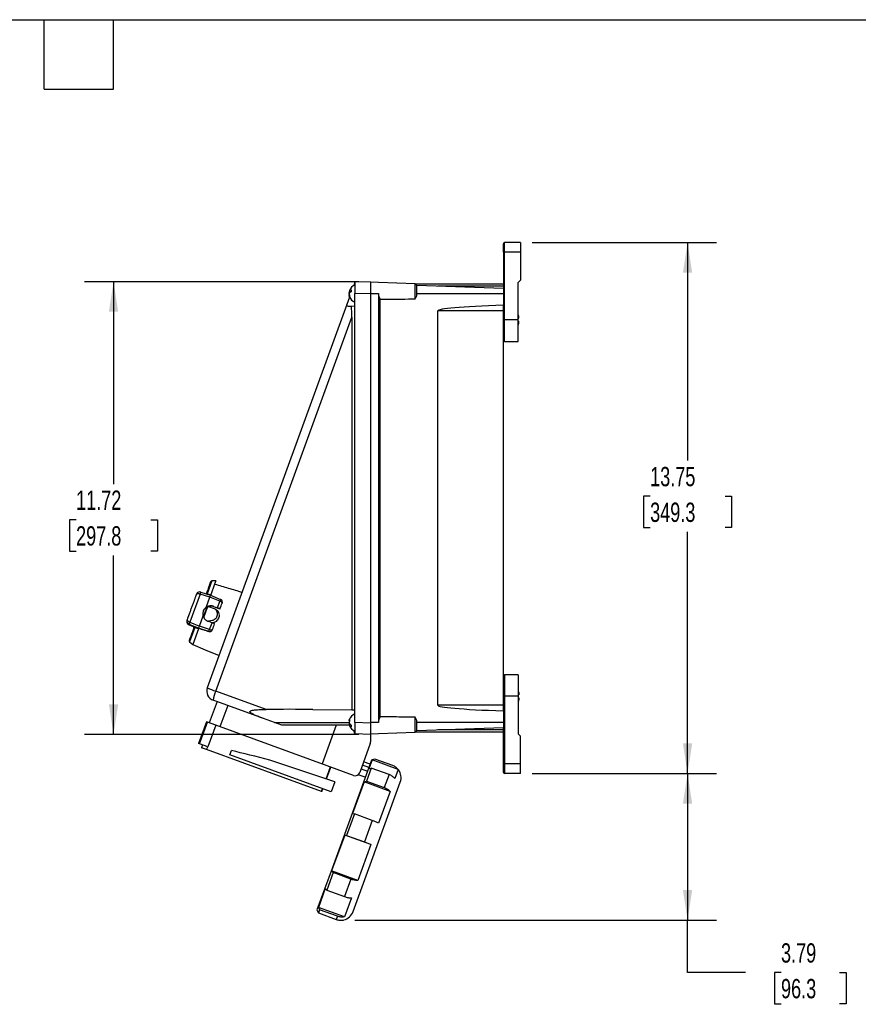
# Model space of a CAD drawing. Header units: inches. Extents: x 1.5 to 64.5, y 1.5 to 49.5.
# Tile 16 of 19: x 31.5 to 53.2, y 24 to 49.5. Entities that reach past the tile are written whole.
import ezdxf

# ---------------------------------------------------------------- set-up
doc = ezdxf.new("R2010")
doc.units = ezdxf.units.IN
doc.header["$LTSCALE"] = 6
doc.header["$MEASUREMENT"] = 0
doc.layers.add('DIMENSIONS', color=140, linetype='Continuous', lineweight=25)
doc.layers.add('TEXT', color=140, linetype='Continuous', lineweight=25)
doc.styles.add('SLDTEXTSTYLE0', font='TXT', dxfattribs={"width": 0.7})
doc.dimstyles.new('SLDDIMSTYLE0', dxfattribs={"dimtxt": 0.509766, "dimasz": 0.78, "dimexe": 0, "dimexo": 0.0625, "dimgap": 0.127441, "dimtad": 0, "dimtih": 1, "dimtoh": 1, "dimrnd": 1e-09, "dimzin": 12, "dimdsep": 46, "dimtxsty": 'SLDTEXTSTYLE0', "dimsah": 1, "dimcen": 0.09, "dimadec": 0, "dimazin": 3, "dimtfac": 1, "dimtofl": 0, "dimtmove": 0, "dimatfit": 3, "dimfxl": 0, "dimfrac": 2, "dimtolj": 1, "dimtzin": 12, "dimarcsym": 0})

# ---------------------------------------------------------------- blocks, each defined once
blk = doc.blocks.new('_D_9')
at = {"layer": 'DIMENSIONS'}
for p, q in [((44.73, 43.729), (49.506, 43.729)), ((48.756, 43.729), (48.756, 38.085)), ((47.787, 37.16), (47.616, 37.16)), ((47.616, 37.16), (47.616, 36.35)), ((49.726, 37.16), (49.897, 37.16)), ((49.897, 37.16), (49.897, 36.35)), ((47.616, 36.35), (47.787, 36.35)), ((48.756, 29.979), (48.756, 36.236)), ((49.897, 36.35), (49.726, 36.35)), ((44.73, 29.979), (49.506, 29.979))]:
    blk.add_line(p, q, dxfattribs=at)
for points in [[(48.756, 43.729), (48.636, 42.949), (48.876, 42.949)], [(48.756, 29.979), (48.876, 30.759), (48.636, 30.759)]]:
    blk.add_solid(points, dxfattribs=at)
at = {"layer": 'DIMENSIONS', "char_height": 0.5, "attachment_point": 1, "style": 'SLDTEXTSTYLE0'}
for s, insert in [('13.75', (47.787, 37.919)), ('349.3', (47.787, 36.995))]:
    blk.add_mtext(s, dxfattribs=dict(at, insert=insert))
blk = doc.blocks.new('_D_10')
at = {"layer": 'DIMENSIONS'}
for p, q in [((44.73, 29.979), (49.506, 29.979)), ((48.756, 29.979), (48.756, 26.187)), ((40.147, 26.187), (49.506, 26.187)), ((48.756, 24.826), (48.756, 26.187)), ((50.256, 24.826), (48.756, 24.826)), ((51.175, 24.826), (51.004, 24.826)), ((51.004, 24.826), (51.004, 24.016)), ((52.69, 24.826), (52.861, 24.826)), ((52.861, 24.826), (52.861, 24.016)), ((51.004, 24.016), (51.175, 24.016)), ((52.861, 24.016), (52.69, 24.016))]:
    blk.add_line(p, q, dxfattribs=at)
for points in [[(48.756, 29.979), (48.636, 29.199), (48.876, 29.199)], [(48.756, 26.187), (48.876, 26.967), (48.636, 26.967)]]:
    blk.add_solid(points, dxfattribs=at)
at = {"layer": 'DIMENSIONS', "char_height": 0.5, "attachment_point": 1, "style": 'SLDTEXTSTYLE0'}
for s, insert in [('3.79', (51.175, 25.584)), ('96.3', (51.175, 24.66))]:
    blk.add_mtext(s, dxfattribs=dict(at, insert=insert))
blk = doc.blocks.new('_D_11')
at = {"layer": 'DIMENSIONS'}
for p, q in [((40.25, 42.716), (33.149, 42.716)), ((33.899, 42.716), (33.899, 37.473)), ((32.929, 36.549), (32.758, 36.549)), ((32.758, 36.549), (32.758, 35.739)), ((34.868, 36.549), (35.039, 36.549)), ((35.039, 36.549), (35.039, 35.739)), ((32.758, 35.739), (32.929, 35.739)), ((35.039, 35.739), (34.868, 35.739)), ((33.899, 30.993), (33.899, 35.625)), ((40.25, 30.993), (33.149, 30.993))]:
    blk.add_line(p, q, dxfattribs=at)
for points in [[(33.899, 42.716), (33.779, 41.936), (34.019, 41.936)], [(33.899, 30.993), (34.019, 31.773), (33.779, 31.773)]]:
    blk.add_solid(points, dxfattribs=at)
at = {"layer": 'DIMENSIONS', "char_height": 0.5, "attachment_point": 1, "style": 'SLDTEXTSTYLE0'}
for s, insert in [('11.72', (32.929, 37.308)), ('297.8', (32.929, 36.383))]:
    blk.add_mtext(s, dxfattribs=dict(at, insert=insert))

msp = doc.modelspace()

# ---------------------------------------------------------------- linework, layer by layer
for p, q in [((44.02, 43.479), (44.02, 43.729)), ((44.43, 43.729), (44.02, 43.729)), ((44.43, 43.729), (44.43, 43.479)), ((44.02, 43.479), (43.99, 43.479)), ((43.99, 43.479), (43.99, 42.54)), ((44.02, 41.729), (44.02, 43.479)), ((44.43, 43.479), (44.02, 43.479)), ((44.43, 43.479), (44.43, 42.759)), ((40.148, 42.702), (40.117, 42.616)), ((40.55, 42.716), (40.148, 42.702)), ((40.148, 42.702), (40.148, 42.407)), ((40.55, 42.716), (40.55, 42.421)), ((40.758, 42.693), (40.55, 42.701)), ((41.71, 42.66), (40.758, 42.693)), ((41.753, 42.618), (41.71, 42.66)), ((41.71, 42.269), (41.71, 42.66)), ((43.99, 42.651), (41.72, 42.651)), ((41.753, 42.407), (41.753, 42.618)), ((43.99, 42.54), (41.753, 42.618)), ((43.99, 42.599), (42.292, 42.599)), ((44.37, 42.699), (44.43, 42.759)), ((44.37, 41.729), (44.37, 42.699)), ((40.006, 42.487), (39.997, 42.454)), ((40.037, 42.449), (39.997, 42.454)), ((40.004, 42.449), (39.997, 42.421)), ((40.002, 42.413), (39.997, 42.413)), ((40.004, 42.365), (39.997, 42.394)), ((39.997, 42.36), (40.008, 42.362)), ((40.148, 42.407), (40.55, 42.421)), ((40.148, 42.078), (40.148, 42.407)), ((40.55, 42.421), (40.55, 31.287)), ((40.55, 42.407), (40.758, 42.407)), ((40.758, 42.407), (40.758, 31.301)), ((41.753, 42.407), (43.99, 42.407)), ((43.99, 42.54), (43.99, 42.407)), ((43.99, 42.407), (43.99, 42.108)), ((39.939, 42.125), (36.326, 32.2)), ((40.009, 42.317), (39.939, 42.125)), ((40.058, 42.077), (39.995, 42.077)), ((40.148, 42.078), (40.058, 42.077)), ((40.148, 31.63), (40.148, 42.078)), ((40.8, 31.448), (40.8, 42.26)), ((43.99, 41.96), (43.99, 42.108)), ((42.292, 31.749), (42.292, 41.96)), ((43.99, 41.96), (42.292, 41.96)), ((43.99, 31.749), (43.99, 41.96)), ((36.543, 32.114), (40.067, 41.795)), ((40.067, 41.795), (40.067, 31.631)), ((44.02, 41.729), (43.99, 41.729)), ((44.37, 41.729), (44.02, 41.729)), ((44.02, 41.169), (44.02, 41.729)), ((44.37, 41.169), (44.37, 41.729)), ((44.39, 41.769), (44.39, 41.788)), ((44.39, 41.67), (44.39, 41.69)), ((44.02, 41.169), (44.37, 41.169)), ((36.439, 34.967), (36.318, 34.635)), ((36.546, 34.967), (36.439, 34.967)), ((36.546, 34.967), (36.516, 34.886)), ((36.162, 34.679), (36.411, 34.596)), ((36.516, 34.886), (36.414, 34.605)), ((36.143, 34.628), (35.877, 33.896)), ((36.392, 34.545), (36.143, 34.628)), ((36.297, 34.283), (36.392, 34.545)), ((36.304, 34.654), (36.306, 34.647)), ((36.652, 34.445), (36.392, 34.545)), ((36.411, 34.596), (36.668, 34.489)), ((36.588, 34.271), (36.652, 34.445)), ((36.312, 34.281), (36.229, 34.053)), ((36.295, 34.279), (36.295, 34.278)), ((36.356, 34.307), (36.506, 34.253)), ((36.486, 34.308), (36.484, 34.304)), ((36.484, 34.304), (36.628, 34.252)), ((36.486, 34.308), (36.57, 34.277)), ((36.57, 34.277), (36.588, 34.271)), ((36.655, 34.244), (36.655, 34.244)), ((36.714, 34.42), (36.71, 34.394)), ((35.805, 33.955), (35.801, 33.945)), ((36.121, 33.799), (36.218, 34.065)), ((36.43, 33.892), (36.346, 33.923)), ((35.856, 33.84), (35.853, 33.83)), ((35.853, 33.83), (35.958, 33.789)), ((35.853, 33.83), (35.958, 33.789)), ((36.101, 33.744), (35.856, 33.84)), ((36, 33.762), (35.866, 33.391)), ((35.877, 33.896), (36.121, 33.799)), ((36.094, 33.725), (35.948, 33.324)), ((35.958, 33.789), (35.959, 33.792)), ((35.975, 33.75), (35.977, 33.762)), ((36.1, 33.742), (36.099, 33.74)), ((36.101, 33.744), (36.1, 33.742)), ((36.366, 33.66), (36.101, 33.744)), ((36.384, 33.708), (36.121, 33.799)), ((36.366, 33.66), (36.384, 33.708)), ((36.366, 33.66), (36.366, 33.659)), ((36.384, 33.708), (36.448, 33.886)), ((36.448, 33.886), (36.43, 33.892)), ((35.866, 33.391), (35.947, 33.323)), ((35.948, 33.324), (35.947, 33.323)), ((35.948, 33.324), (36.27, 33.187)), ((36.27, 33.187), (36.269, 33.185)), ((36.269, 33.185), (36.629, 33.032)), ((44.37, 32.539), (44.02, 32.539)), ((44.02, 32.539), (44.02, 31.979)), ((44.37, 32.539), (44.37, 31.979)), ((37.78, 31.404), (36.475, 31.879)), ((37.847, 31.64), (36.543, 32.114)), ((44.02, 31.979), (43.99, 31.979)), ((44.02, 31.979), (44.02, 30.229)), ((44.37, 31.979), (44.02, 31.979)), ((44.37, 31.979), (44.37, 31.009)), ((44.39, 32.038), (44.39, 32.019)), ((44.39, 31.94), (44.39, 31.92)), ((36.579, 31.842), (36.378, 31.29)), ((36.854, 31.742), (36.653, 31.19)), ((39.06, 31.64), (40.067, 31.631)), ((40.067, 31.631), (40.148, 31.63)), ((40.148, 31.301), (40.148, 31.63)), ((43.99, 31.749), (42.292, 31.749)), ((43.99, 31.601), (43.99, 31.749)), ((38.064, 31.301), (37.78, 31.404)), ((41.71, 31.048), (41.71, 31.439)), ((43.99, 31.601), (43.99, 31.301)), ((36.301, 31.318), (36.097, 30.76)), ((36.128, 30.749), (36.331, 31.307)), ((36.331, 31.307), (36.301, 31.318)), ((36.545, 31.229), (36.331, 31.307)), ((36.545, 31.229), (36.341, 30.671)), ((39.425, 30.181), (36.545, 31.229)), ((38.252, 31.233), (38.064, 31.301)), ((38.064, 31.301), (39.997, 31.301)), ((40.003, 31.233), (38.252, 31.233)), ((39.664, 31.233), (39.298, 30.227)), ((40.008, 31.348), (39.997, 31.35)), ((40.024, 31.256), (39.997, 31.252)), ((39.997, 31.252), (40.003, 31.232)), ((40.022, 31.256), (40.009, 31.259)), ((40.148, 31.301), (40.148, 31.007)), ((40.55, 31.287), (40.148, 31.301)), ((40.758, 31.301), (40.55, 31.301)), ((40.55, 31.287), (40.55, 30.993)), ((41.753, 31.09), (41.753, 31.301)), ((43.99, 31.301), (41.753, 31.301)), ((41.753, 31.09), (43.99, 31.169)), ((43.99, 31.109), (42.292, 31.109)), ((43.99, 31.301), (43.99, 31.169)), ((43.99, 30.229), (43.99, 31.162)), ((40.148, 31.007), (40.117, 31.092)), ((40.55, 30.993), (40.148, 31.007)), ((40.55, 31.008), (40.758, 31.015)), ((40.55, 30.993), (40.55, 30.797)), ((40.758, 31.015), (41.71, 31.048)), ((41.71, 31.048), (41.753, 31.09)), ((41.72, 31.057), (43.99, 31.057)), ((44.37, 31.009), (44.43, 30.949)), ((44.43, 30.229), (44.43, 30.949)), ((36.128, 30.749), (36.097, 30.76)), ((36.341, 30.671), (36.128, 30.749)), ((36.2, 30.723), (36.172, 30.647)), ((36.308, 30.598), (36.172, 30.647)), ((36.308, 30.598), (36.336, 30.673)), ((39.281, 29.516), (36.308, 30.598)), ((40.543, 30.754), (40.271, 30.006)), ((36.909, 30.464), (36.949, 30.574)), ((39.533, 29.509), (36.909, 30.464)), ((40.591, 30.333), (40.655, 30.363)), ((40.655, 30.363), (41.117, 30.194)), ((39.626, 29.767), (37.945, 30.328)), ((39.4, 29.843), (39.512, 30.15)), ((39.412, 29.839), (39.523, 30.145)), ((40.11, 29.932), (39.425, 30.181)), ((40.578, 30.327), (39.556, 27.52)), ((40.304, 30.099), (40.473, 30.037)), ((40.509, 30.137), (40.34, 30.198)), ((40.54, 30.223), (40.372, 30.285)), ((40.567, 30.121), (40.444, 29.784)), ((40.591, 30.333), (40.506, 30.1)), ((40.506, 30.1), (40.567, 30.121)), ((41.029, 29.952), (40.567, 30.121)), ((40.591, 30.333), (40.578, 30.327)), ((41.267, 30.087), (40.591, 30.333)), ((41.267, 30.087), (41.182, 29.854)), ((44.02, 30.229), (43.99, 30.229)), ((44.02, 30.229), (44.02, 29.979)), ((44.43, 30.229), (44.02, 30.229)), ((44.43, 29.979), (44.43, 30.229)), ((40.416, 29.882), (40.229, 29.95)), ((41.029, 29.952), (40.907, 29.616)), ((44.43, 29.979), (44.02, 29.979)), ((39.281, 29.516), (39.308, 29.591)), ((39.293, 29.512), (39.32, 29.587)), ((39.626, 29.767), (39.533, 29.509)), ((40.383, 29.763), (40.085, 28.943)), ((40.383, 29.763), (40.444, 29.784)), ((41.06, 29.517), (40.383, 29.763)), ((40.437, 27.332), (41.32, 29.759)), ((40.444, 29.784), (40.907, 29.616)), ((39.293, 29.512), (39.281, 29.516)), ((41.06, 29.517), (40.761, 28.697)), ((40.134, 28.933), (39.931, 28.375)), ((40.085, 28.943), (40.134, 28.933)), ((40.597, 28.765), (40.134, 28.933)), ((40.597, 28.765), (40.394, 28.207)), ((39.882, 28.385), (39.544, 27.458)), ((40.558, 28.139), (39.882, 28.385)), ((39.882, 28.385), (39.931, 28.375)), ((39.931, 28.375), (40.394, 28.207)), ((40.558, 28.139), (40.221, 27.212)), ((39.556, 27.52), (39.165, 26.446)), ((39.581, 27.413), (39.416, 26.96)), ((39.544, 27.458), (39.581, 27.413)), ((40.221, 27.212), (39.544, 27.458)), ((40.043, 27.245), (39.581, 27.413)), ((40.099, 26.404), (40.437, 27.332)), ((40.043, 27.245), (39.879, 26.792)), ((39.38, 27.006), (39.201, 26.515)), ((39.38, 27.006), (39.416, 26.96)), ((39.416, 26.96), (39.879, 26.792)), ((40.056, 26.76), (39.877, 26.269)), ((39.165, 26.446), (39.171, 26.433)), ((39.171, 26.433), (39.201, 26.369)), ((39.201, 26.515), (39.231, 26.451)), ((39.877, 26.269), (39.201, 26.515)), ((39.231, 26.451), (39.201, 26.369)), ((39.201, 26.369), (39.663, 26.201)), ((39.693, 26.283), (39.231, 26.451)), ((39.693, 26.283), (39.663, 26.201))]:
    msp.add_line(p, q)
at = {"flags": 128}
msp.add_lwpolyline([(36.384, 33.708), (36.397, 33.704), (36.41, 33.701), (36.423, 33.699), (36.434, 33.698), (36.444, 33.699), (36.452, 33.701), (36.457, 33.704), (36.46, 33.708)], dxfattribs=at)
for centre, radius, start, end in [((44.02, 43.699), 0.03, 90, 180), ((40.227, 42.407), 0.236, 109.5571, 160.2973), ((40.1, 42.408), 0.113, 116.7366, 155.6407), ((40.1, 42.355), 0.113, 116.7366, 155.6407), ((40.227, 42.407), 0.236, 199.9346, 250.4429), ((44.02, 41.199), 0.03, 180, 270), ((36.439, 34.937), 0.03, 90, 160), ((36.133, 34.594), 0.09, 71.4904, 160), ((35.886, 33.914), 0.09, 160.0119, 248.5127), ((35.886, 33.914), 0.09, 160.2839, 180), ((35.886, 33.914), 0.09, 180, 248.4603), ((35.889, 33.924), 0.09, 160.0119, 248.5127), ((36.389, 33.732), 0.075, 252.487, 339.9884), ((35.885, 33.414), 0.03, 160, 230), ((44.02, 32.509), 0.03, 90, 180), ((36.561, 32.114), 0.25, 160, 250), ((37.308, 34.379), 2.39, 245.7356, 251.3393), ((37.402, 31.738), 0.937, 156.3428, 171.3407), ((40.227, 31.301), 0.236, 109.5571, 162.982), ((40.118, 31.344), 0.129, 199.7756, 237.6483), ((40.118, 31.295), 0.129, 199.7756, 237.6483), ((40.227, 31.301), 0.236, 197.0149, 250.4429), ((40.425, 30.797), 0.125, 340, 360), ((40.153, 30.049), 0.125, 250, 340), ((41.001, 29.875), 0.34, 340, 36.0775), ((44.02, 30.009), 0.03, 180, 270), ((39.78, 26.52), 0.34, 283.9652, 340)]:
    msp.add_arc(centre, radius, start, end)
for centre, major_axis, ratio, start_param, end_param in [((41.034, 42.407), (0.276, 0), 0.99939, 3.141593, 3.702688), ((39.973, 41.49), (0.037, 0.791), 0.108987, 5.113574, 5.55574), ((48.428, 41.96), (6.137, 0), 0.034921, 2.379163, 3.141593), ((38.446, 31.301), (4.919, 0), 0.06938, 1.44567, 1.692918), ((48.428, 31.749), (6.137, 0), 0.034921, 3.141593, 3.904022), ((41.034, 31.301), (0.276, 0), 0.99939, 2.580498, 3.141593), ((37.926, 30.277), (1.834, -0.47), 0.028718, 1.567963, 2.140114)]:
    msp.add_ellipse(centre, major_axis=major_axis, ratio=ratio, start_param=start_param, end_param=end_param)
for points, knots in [([(43.99, 43.479), (43.99, 43.537), (43.99, 43.593), (43.99, 43.676), (43.99, 43.699), (43.99, 43.699)], [0, 0, 0, 0, 0.5, 0.5, 1, 1, 1, 1]), ([(39.997, 42.413), (39.997, 42.414), (39.998, 42.418), (39.999, 42.424), (40, 42.43), (40.002, 42.437), (40.005, 42.447), (40.008, 42.455), (40.009, 42.459)], [0, 0, 0, 0, 0.121784, 0.250409, 0.371366, 0.500025, 0.73486, 1, 1, 1, 1]), ([(39.997, 42.402), (39.997, 42.4), (39.998, 42.396), (39.999, 42.391), (40, 42.385), (40.002, 42.377), (40.005, 42.368), (40.008, 42.36), (40.009, 42.356)], [0, 0, 0, 0, 0.121787, 0.250409, 0.371367, 0.500025, 0.734858, 1, 1, 1, 1]), ([(40.009, 42.318), (40.008, 42.32), (40.006, 42.325), (40.004, 42.332), (40.002, 42.338), (40, 42.344), (39.999, 42.349), (39.998, 42.355), (39.997, 42.359), (39.997, 42.36)], [0, 0, 0, 0, 0.180143, 0.346749, 0.499994, 0.62861, 0.7496, 0.8782, 1, 1, 1, 1]), ([(40.049, 42.509), (40.049, 42.507), (40.049, 42.503), (40.049, 42.497), (40.049, 42.491), (40.049, 42.482), (40.049, 42.471), (40.049, 42.461), (40.049, 42.457)], [0, 0, 0, 0, 0.125012, 0.250025, 0.37504, 0.50006, 0.750038, 1, 1, 1, 1]), ([(41.71, 42.269), (41.722, 42.291), (41.733, 42.313), (41.744, 42.347), (41.747, 42.359), (41.752, 42.383), (41.753, 42.395), (41.753, 42.407)], [0, 0, 0, 0, 0.5, 0.5, 0.75, 0.75, 1, 1, 1, 1]), ([(39.995, 42.077), (39.983, 42.077), (39.973, 42.077), (39.96, 42.08), (39.955, 42.081), (39.948, 42.083), (39.945, 42.085), (39.941, 42.089), (39.939, 42.091), (39.936, 42.096), (39.935, 42.099), (39.934, 42.109), (39.935, 42.117), (39.939, 42.125)], [0, 0, 0, 0, 0.25, 0.25, 0.375, 0.375, 0.5, 0.5, 0.625, 0.625, 0.75, 0.75, 1, 1, 1, 1]), ([(40.8, 42.26), (40.983, 42.262), (41.167, 42.264), (41.35, 42.266), (41.47, 42.267), (41.59, 42.268), (41.71, 42.269)], [0, 0, 0, 0, 0.01397108, 0.01397108, 0.01397108, 0.02313501, 0.02313501, 0.02313501, 0.02313501]), ([(44.39, 41.788), (44.389, 41.805), (44.388, 41.832), (44.375, 41.855), (44.37, 41.863)], [0, 0, 0, 0, 0.634748, 1, 1, 1, 1]), ([(44.37, 41.769), (44.371, 41.769), (44.382, 41.769), (44.388, 41.769), (44.39, 41.769), (44.39, 41.769)], [0, 0, 0, 0, 0.042706, 0.645871, 1, 1, 1, 1]), ([(44.37, 41.69), (44.371, 41.69), (44.382, 41.69), (44.388, 41.69), (44.39, 41.69), (44.39, 41.69)], [0, 0, 0, 0, 0.042706, 0.645871, 1, 1, 1, 1]), ([(44.37, 41.591), (44.371, 41.592), (44.38, 41.606), (44.388, 41.633), (44.39, 41.66), (44.39, 41.67)], [0, 0, 0, 0, 0.026587, 0.624627, 1, 1, 1, 1]), ([(36.411, 34.947), (36.411, 34.947), (36.411, 34.947), (36.409, 34.941), (36.405, 34.932), (36.401, 34.921), (36.396, 34.907), (36.391, 34.892), (36.388, 34.884), (36.387, 34.882), (36.387, 34.882), (36.387, 34.882), (36.387, 34.882), (36.387, 34.881), (36.387, 34.881), (36.387, 34.881), (36.387, 34.881), (36.387, 34.881), (36.387, 34.881), (36.386, 34.878), (36.381, 34.866), (36.372, 34.841), (36.356, 34.797), (36.334, 34.737), (36.315, 34.684), (36.304, 34.654)], [0, 0, 0, 0, 0.062914, 0.155233, 0.225557, 0.286404, 0.367973, 0.439336, 0.457179, 0.459409, 0.460524, 0.461082, 0.461361, 0.4615, 0.46157, 0.461579, 0.461583, 0.461585, 0.462355, 0.467427, 0.490767, 0.590203, 0.695577, 0.832185, 1, 1, 1, 1]), ([(36.143, 34.628), (36.144, 34.629), (36.145, 34.633), (36.147, 34.639), (36.149, 34.645), (36.152, 34.652), (36.154, 34.66), (36.156, 34.665), (36.158, 34.669), (36.159, 34.672), (36.16, 34.675), (36.161, 34.677), (36.162, 34.679), (36.162, 34.679), (36.162, 34.679)], [0, 0, 0, 0, 0.052146, 0.116773, 0.193878, 0.283457, 0.385504, 0.500013, 0.555562, 0.622229, 0.700009, 0.788901, 0.888899, 1, 1, 1, 1]), ([(36.516, 34.886), (36.633, 34.852), (36.87, 34.781), (37.107, 34.711), (37.227, 34.675)], [0, 0, 0, 0, 0.493204, 1, 1, 1, 1]), ([(35.805, 33.955), (35.807, 33.96), (35.811, 33.972), (35.818, 33.99), (35.824, 34.008), (35.831, 34.027), (35.838, 34.045), (35.844, 34.063), (35.851, 34.082), (35.858, 34.1), (35.873, 34.141), (35.896, 34.205), (35.927, 34.291), (35.959, 34.378), (35.984, 34.446), (36.002, 34.496), (36.014, 34.529), (36.026, 34.561), (36.037, 34.593), (36.045, 34.614), (36.049, 34.625)], [0, 0, 0, 0, 0.027586, 0.055132, 0.08265, 0.110151, 0.137648, 0.165153, 0.192676, 0.22023, 0.247827, 0.373887, 0.500005, 0.626065, 0.752182, 0.801805, 0.85133, 0.900825, 0.950358, 1, 1, 1, 1]), ([(36.049, 34.625), (36.049, 34.625), (36.049, 34.626), (36.05, 34.628), (36.051, 34.629), (36.053, 34.631), (36.056, 34.633), (36.061, 34.636), (36.069, 34.638), (36.082, 34.639), (36.096, 34.639), (36.109, 34.637), (36.119, 34.635), (36.127, 34.633), (36.135, 34.63), (36.141, 34.629), (36.143, 34.628)], [0, 0, 0, 0, 0.0392233, 0.0731508, 0.101779, 0.1251113, 0.1917333, 0.2501868, 0.387123, 0.500037, 0.6434826, 0.7595233, 0.8221406, 0.8797615, 0.9408535, 1, 1, 1, 1]), ([(36.304, 34.65), (36.303, 34.647), (36.301, 34.641), (36.299, 34.636), (36.3, 34.634), (36.3, 34.633)], [0, 0, 0, 0, 0.453032, 0.884233, 1, 1, 1, 1]), ([(36.306, 34.647), (36.306, 34.647), (36.306, 34.644), (36.31, 34.64), (36.316, 34.637), (36.318, 34.635)], [0, 0, 0, 0, 0.2309897, 0.6576144, 1, 1, 1, 1]), ([(36.318, 34.635), (36.334, 34.63), (36.366, 34.62), (36.398, 34.61), (36.414, 34.605)], [0, 0, 0, 0, 0.493765, 1, 1, 1, 1]), ([(36.392, 34.545), (36.396, 34.555), (36.399, 34.564), (36.405, 34.58), (36.407, 34.586), (36.409, 34.592), (36.41, 34.594), (36.411, 34.596), (36.411, 34.596), (36.411, 34.596)], [0, 0, 0, 0, 0.089292, 0.089292, 0.1785538, 0.1785538, 0.2256588, 0.2256588, 0.2727671, 0.2727671, 0.2727671, 0.2727671]), ([(36.668, 34.489), (36.668, 34.489), (36.668, 34.489), (36.667, 34.487), (36.667, 34.486), (36.665, 34.481), (36.663, 34.475), (36.658, 34.462), (36.655, 34.454), (36.652, 34.445)], [0, 0, 0, 0, 0.0471083, 0.0471083, 0.0942133, 0.0942133, 0.1834751, 0.1834751, 0.2727671, 0.2727671, 0.2727671, 0.2727671]), ([(36.709, 34.393), (36.711, 34.396), (36.71, 34.401), (36.706, 34.41), (36.702, 34.414), (36.691, 34.424), (36.685, 34.429), (36.669, 34.438), (36.661, 34.442), (36.652, 34.445)], [0, 0, 0, 0, 0.25, 0.25, 0.5, 0.5, 0.75, 0.75, 1, 1, 1, 1]), ([(36.714, 34.419), (36.714, 34.426), (36.713, 34.441), (36.702, 34.461), (36.687, 34.478), (36.674, 34.485), (36.668, 34.489)], [0, 0, 0, 0, 0.260126, 0.512921, 0.757626, 1, 1, 1, 1]), ([(36.668, 34.489), (36.677, 34.485), (36.689, 34.479), (36.696, 34.468), (36.697, 34.466)], [0, 0, 0, 0, 0.742271, 1, 1, 1, 1]), ([(36.297, 34.283), (36.294, 34.281), (36.29, 34.278), (36.283, 34.272), (36.276, 34.266), (36.27, 34.26), (36.264, 34.254), (36.258, 34.247), (36.248, 34.234), (36.235, 34.215), (36.223, 34.187), (36.214, 34.157), (36.211, 34.132), (36.211, 34.113), (36.212, 34.097), (36.214, 34.082), (36.216, 34.071), (36.218, 34.065)], [0, 0, 0, 0, 0.0363006, 0.0724232, 0.1084351, 0.1444041, 0.1803986, 0.2164865, 0.2527355, 0.3764194, 0.5000251, 0.6236242, 0.7473148, 0.8056697, 0.8640497, 0.9320042, 1, 1, 1, 1]), ([(36.223, 34.181), (36.227, 34.192), (36.236, 34.217), (36.261, 34.25), (36.284, 34.269), (36.295, 34.278)], [0, 0, 0, 0, 0.273338, 0.637193, 1, 1, 1, 1]), ([(36.234, 34.023), (36.236, 34.029), (36.242, 34.045), (36.254, 34.078), (36.267, 34.114), (36.277, 34.14), (36.286, 34.167), (36.3, 34.204), (36.316, 34.247), (36.328, 34.282), (36.333, 34.296), (36.335, 34.3)], [0, 0, 0, 0, 0.094389, 0.260306, 0.33106, 0.398752, 0.466348, 0.537198, 0.703116, 0.904458, 1, 1, 1, 1]), ([(36.237, 34.016), (36.239, 34.021), (36.243, 34.034), (36.252, 34.064), (36.264, 34.099), (36.275, 34.129), (36.283, 34.15), (36.291, 34.172), (36.296, 34.185), (36.298, 34.192)], [0, 0, 0, 0, 0.154031, 0.405233, 0.615099, 0.710292, 0.80355, 0.898869, 1, 1, 1, 1]), ([(36.484, 34.304), (36.482, 34.305), (36.476, 34.307), (36.468, 34.31), (36.46, 34.312), (36.451, 34.313), (36.442, 34.315), (36.433, 34.316), (36.424, 34.317), (36.415, 34.317), (36.405, 34.317), (36.396, 34.316), (36.382, 34.314), (36.363, 34.311), (36.342, 34.304), (36.323, 34.296), (36.309, 34.288), (36.3, 34.282), (36.295, 34.279)], [0, 0, 0, 0, 0.042785, 0.086097, 0.129942, 0.174322, 0.219242, 0.264705, 0.310716, 0.357277, 0.404393, 0.452066, 0.500301, 0.615732, 0.750437, 0.833613, 0.916801, 1, 1, 1, 1]), ([(36.486, 34.308), (36.483, 34.309), (36.478, 34.311), (36.471, 34.313), (36.463, 34.315), (36.456, 34.317), (36.448, 34.318), (36.434, 34.32), (36.414, 34.321), (36.39, 34.32), (36.37, 34.316), (36.354, 34.312), (36.339, 34.306), (36.325, 34.3), (36.31, 34.292), (36.301, 34.286), (36.297, 34.283)], [0, 0, 0, 0, 0.039356, 0.078631, 0.117886, 0.157179, 0.19657, 0.236119, 0.36944, 0.503284, 0.601842, 0.677893, 0.753974, 0.836089, 0.91793, 1, 1, 1, 1]), ([(36.298, 34.192), (36.302, 34.201), (36.31, 34.222), (36.32, 34.247), (36.33, 34.27), (36.339, 34.29), (36.343, 34.3), (36.345, 34.304)], [0, 0, 0, 0, 0.159837, 0.345194, 0.546941, 0.78105, 1, 1, 1, 1]), ([(36.525, 34.242), (36.543, 34.219), (36.574, 34.178), (36.587, 34.109), (36.579, 34.052), (36.553, 34.005), (36.51, 33.964), (36.449, 33.936), (36.392, 33.925), (36.36, 33.929), (36.353, 33.93)], [0, 0, 0, 0, 0.181807, 0.320037, 0.428939, 0.537979, 0.645709, 0.798512, 0.954044, 1, 1, 1, 1]), ([(36.506, 34.253), (36.525, 34.244), (36.563, 34.225), (36.605, 34.175), (36.63, 34.116), (36.633, 34.05), (36.614, 33.989), (36.577, 33.937), (36.525, 33.901), (36.48, 33.884), (36.454, 33.886), (36.449, 33.886)], [0, 0, 0, 0, 0.121669, 0.243245, 0.367023, 0.491189, 0.612016, 0.730134, 0.849516, 0.972498, 1, 1, 1, 1]), ([(36.588, 34.271), (36.59, 34.27), (36.594, 34.269), (36.599, 34.267), (36.604, 34.265), (36.609, 34.263), (36.614, 34.261), (36.619, 34.259), (36.624, 34.258), (36.628, 34.256), (36.632, 34.254), (36.638, 34.252), (36.645, 34.249), (36.65, 34.247), (36.653, 34.246), (36.655, 34.245), (36.655, 34.244), (36.655, 34.244)], [0, 0, 0, 0, 0.048207, 0.096782, 0.145736, 0.195078, 0.244819, 0.294968, 0.345533, 0.396524, 0.447947, 0.499809, 0.620599, 0.749656, 0.823841, 0.907294, 1, 1, 1, 1]), ([(36.655, 34.244), (36.655, 34.244), (36.655, 34.243), (36.654, 34.244), (36.654, 34.244), (36.653, 34.244), (36.652, 34.244), (36.65, 34.245), (36.647, 34.246), (36.643, 34.247), (36.638, 34.249), (36.633, 34.251), (36.629, 34.252), (36.628, 34.252)], [0, 0, 0, 0, 0.070137, 0.130226, 0.180267, 0.22026, 0.250207, 0.382529, 0.49998, 0.62752, 0.749524, 0.876547, 1, 1, 1, 1]), ([(36.71, 34.394), (36.71, 34.394), (36.71, 34.394), (36.71, 34.394), (36.71, 34.394), (36.71, 34.394), (36.71, 34.394), (36.709, 34.393), (36.709, 34.393), (36.709, 34.393)], [0, 0, 0, 0, 0.001517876, 0.001517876, 0.003025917, 0.003025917, 0.005855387, 0.005855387, 0.00870484, 0.00870484, 0.00870484, 0.00870484]), ([(35.877, 33.896), (35.875, 33.897), (35.872, 33.898), (35.867, 33.9), (35.861, 33.902), (35.854, 33.905), (35.847, 33.909), (35.841, 33.913), (35.832, 33.918), (35.822, 33.925), (35.813, 33.934), (35.808, 33.94), (35.805, 33.945), (35.804, 33.948), (35.804, 33.951), (35.804, 33.953), (35.805, 33.955)], [0, 0, 0, 0, 0.038375, 0.076894, 0.116862, 0.176545, 0.240476, 0.295367, 0.355955, 0.50005, 0.61294, 0.749876, 0.808312, 0.87494, 0.926881, 1, 1, 1, 1]), ([(36.218, 34.065), (36.218, 34.063), (36.22, 34.057), (36.222, 34.05), (36.225, 34.042), (36.228, 34.034), (36.231, 34.027), (36.238, 34.015), (36.248, 33.998), (36.264, 33.978), (36.282, 33.96), (36.301, 33.946), (36.317, 33.936), (36.331, 33.929), (36.341, 33.925), (36.346, 33.923)], [0, 0, 0, 0, 0.041103, 0.082087, 0.123015, 0.163951, 0.204955, 0.246092, 0.371531, 0.496724, 0.630568, 0.763911, 0.842835, 0.921372, 1, 1, 1, 1]), ([(35.856, 33.84), (35.856, 33.84), (35.856, 33.84), (35.857, 33.841), (35.857, 33.842), (35.857, 33.843), (35.858, 33.845), (35.858, 33.846), (35.859, 33.848), (35.859, 33.85), (35.86, 33.851), (35.861, 33.853), (35.861, 33.855), (35.863, 33.859), (35.865, 33.866), (35.87, 33.878), (35.873, 33.887), (35.876, 33.893), (35.877, 33.896)], [0, 0, 0, 0, 0.056972, 0.111166, 0.162581, 0.211218, 0.257076, 0.300154, 0.340454, 0.377975, 0.412716, 0.444678, 0.473861, 0.500264, 0.667204, 0.806166, 0.917108, 1, 1, 1, 1]), ([(35.976, 33.753), (35.975, 33.749), (35.972, 33.74), (35.967, 33.727), (35.962, 33.715), (35.958, 33.702), (35.953, 33.688), (35.944, 33.664), (35.932, 33.63), (35.917, 33.59), (35.899, 33.542), (35.886, 33.505), (35.876, 33.478), (35.871, 33.464), (35.867, 33.453), (35.864, 33.444), (35.861, 33.438), (35.86, 33.433), (35.858, 33.429), (35.857, 33.426), (35.857, 33.425), (35.857, 33.425)], [0, 0, 0, 0, 0.022552, 0.045103, 0.067654, 0.090205, 0.112756, 0.143269, 0.225363, 0.311868, 0.398611, 0.572448, 0.627114, 0.680895, 0.745317, 0.788748, 0.830998, 0.873249, 0.915499, 0.95775, 1, 1, 1, 1]), ([(35.958, 33.789), (35.961, 33.788), (35.966, 33.785), (35.972, 33.778), (35.976, 33.77), (35.977, 33.764), (35.977, 33.762)], [0, 0, 0, 0, 0.248562, 0.497967, 0.748039, 1, 1, 1, 1]), ([(35.977, 33.762), (35.977, 33.762), (35.978, 33.766), (35.975, 33.773), (35.968, 33.783), (35.962, 33.787), (35.958, 33.789)], [0, 0, 0, 0, 0.006352, 0.337568, 0.668784, 1, 1, 1, 1]), ([(35.959, 33.792), (35.959, 33.792), (35.959, 33.792), (35.96, 33.792), (35.96, 33.792), (35.962, 33.791), (35.964, 33.791), (35.968, 33.789), (35.974, 33.787), (35.98, 33.785), (35.985, 33.783), (35.991, 33.781), (35.995, 33.78), (35.997, 33.779)], [0, 0, 0, 0, 0.063241, 0.125841, 0.188011, 0.249965, 0.376197, 0.49964, 0.626047, 0.750405, 0.83595, 0.918724, 1, 1, 1, 1]), ([(35.976, 33.753), (35.979, 33.762), (35.978, 33.779), (35.965, 33.789), (35.959, 33.792)], [0, 0, 0, 0, 0.571429, 1, 1, 1, 1]), ([(36, 33.762), (36, 33.762), (35.998, 33.762), (35.996, 33.762), (35.993, 33.762), (35.991, 33.762), (35.989, 33.762), (35.986, 33.762), (35.984, 33.761), (35.981, 33.759), (35.978, 33.757), (35.977, 33.755), (35.976, 33.753)], [0, 0, 0, 0, 0.052483, 0.108032, 0.167005, 0.22969, 0.296321, 0.376131, 0.461299, 0.612453, 0.792045, 1, 1, 1, 1]), ([(35.997, 33.779), (36.013, 33.773), (36.048, 33.76), (36.082, 33.747), (36.099, 33.74)], [0, 0, 0, 0, 0.492592, 1, 1, 1, 1]), ([(36.094, 33.725), (36.078, 33.732), (36.047, 33.744), (36.016, 33.756), (36, 33.762)], [0, 0, 0, 0, 0.506235, 1, 1, 1, 1]), ([(36.094, 33.725), (36.095, 33.728), (36.096, 33.731), (36.097, 33.733), (36.097, 33.734)], [0, 0, 0, 0, 0.66964, 1, 1, 1, 1]), ([(36.1, 33.742), (36.144, 33.728), (36.233, 33.701), (36.321, 33.673), (36.366, 33.659)], [0, 0, 0, 0, 0.497167, 1, 1, 1, 1]), ([(36.101, 33.744), (36.101, 33.745), (36.103, 33.751), (36.11, 33.771), (36.115, 33.784), (36.121, 33.799)], [0, 0, 0, 0, 0.5, 0.5, 1, 1, 1, 1]), ([(36.366, 33.659), (36.367, 33.658), (36.37, 33.658), (36.375, 33.657), (36.38, 33.656), (36.385, 33.656), (36.39, 33.655), (36.398, 33.656), (36.409, 33.658), (36.422, 33.663), (36.435, 33.671), (36.444, 33.68), (36.451, 33.689), (36.456, 33.697), (36.458, 33.703), (36.459, 33.705)], [0, 0, 0, 0, 0.041535, 0.083534, 0.12601, 0.168977, 0.212446, 0.256431, 0.376379, 0.507373, 0.618714, 0.75404, 0.835953, 0.91794, 1, 1, 1, 1]), ([(36.515, 33.859), (36.515, 33.859), (36.515, 33.859), (36.514, 33.86), (36.514, 33.86), (36.513, 33.861), (36.512, 33.861), (36.509, 33.862), (36.505, 33.864), (36.497, 33.867), (36.49, 33.87), (36.482, 33.873), (36.474, 33.876), (36.466, 33.879), (36.457, 33.883), (36.451, 33.885), (36.448, 33.886)], [0, 0, 0, 0, 0.047489, 0.092684, 0.135583, 0.176185, 0.214488, 0.250492, 0.379399, 0.500364, 0.586483, 0.671411, 0.755185, 0.837845, 0.919434, 1, 1, 1, 1]), ([(36.46, 33.708), (36.46, 33.707), (36.46, 33.707), (36.459, 33.706), (36.459, 33.706), (36.459, 33.706)], [0, 0, 0, 0, 0.5, 0.5, 1, 1, 1, 1]), ([(44.37, 32.117), (44.371, 32.117), (44.38, 32.102), (44.388, 32.075), (44.39, 32.048), (44.39, 32.038)], [0, 0, 0, 0, 0.026587, 0.624627, 1, 1, 1, 1]), ([(44.37, 32.019), (44.371, 32.019), (44.382, 32.019), (44.388, 32.019), (44.39, 32.019), (44.39, 32.019)], [0, 0, 0, 0, 0.042706, 0.645871, 1, 1, 1, 1]), ([(44.37, 31.94), (44.371, 31.94), (44.382, 31.94), (44.388, 31.94), (44.39, 31.94), (44.39, 31.94)], [0, 0, 0, 0, 0.042706, 0.645871, 1, 1, 1, 1]), ([(44.39, 31.92), (44.389, 31.903), (44.388, 31.877), (44.375, 31.853), (44.37, 31.845)], [0, 0, 0, 0, 0.634748, 1, 1, 1, 1]), ([(37.78, 31.404), (37.746, 31.417), (37.711, 31.43), (37.643, 31.456), (37.609, 31.469), (37.559, 31.491), (37.543, 31.498), (37.511, 31.514), (37.495, 31.522), (37.473, 31.535), (37.466, 31.539), (37.453, 31.549), (37.446, 31.554), (37.439, 31.562), (37.436, 31.565), (37.433, 31.57), (37.431, 31.573), (37.43, 31.579), (37.43, 31.582), (37.431, 31.587), (37.432, 31.59), (37.438, 31.597), (37.444, 31.601), (37.458, 31.608), (37.465, 31.61), (37.489, 31.617), (37.505, 31.62), (37.54, 31.625), (37.557, 31.627), (37.593, 31.631), (37.611, 31.632), (37.665, 31.635), (37.701, 31.637), (37.774, 31.639), (37.81, 31.639), (37.847, 31.64)], [0, 0, 0, 0, 0.125, 0.125, 0.25, 0.25, 0.3125, 0.3125, 0.375, 0.375, 0.40625, 0.40625, 0.4375, 0.4375, 0.453125, 0.453125, 0.46875, 0.46875, 0.484375, 0.484375, 0.5, 0.5, 0.53125, 0.53125, 0.5625, 0.5625, 0.625, 0.625, 0.6875, 0.6875, 0.75, 0.75, 0.875, 0.875, 1, 1, 1, 1]), ([(39.997, 31.35), (39.997, 31.352), (39.998, 31.355), (39.999, 31.36), (40, 31.365), (40.002, 31.372), (40.005, 31.38), (40.008, 31.386), (40.009, 31.389)], [0, 0, 0, 0, 0.121787, 0.250409, 0.371367, 0.500025, 0.734858, 1, 1, 1, 1]), ([(41.71, 31.439), (41.548, 31.441), (41.385, 31.442), (41.222, 31.444), (41.082, 31.445), (40.941, 31.447), (40.8, 31.448)], [0, 0, 0, 0, 0.01241081, 0.01241081, 0.01241081, 0.02313501, 0.02313501, 0.02313501, 0.02313501]), ([(41.753, 31.301), (41.753, 31.313), (41.752, 31.325), (41.748, 31.349), (41.744, 31.361), (41.733, 31.396), (41.722, 31.418), (41.71, 31.439)], [0, 0, 0, 0, 0.25, 0.25, 0.5, 0.5, 1, 1, 1, 1]), ([(40.009, 31.343), (40.008, 31.341), (40.006, 31.336), (40.004, 31.328), (40.002, 31.322), (40, 31.316), (39.999, 31.311), (39.998, 31.305), (39.997, 31.302), (39.997, 31.3)], [0, 0, 0, 0, 0.180143, 0.346749, 0.499994, 0.62861, 0.7496, 0.8782, 1, 1, 1, 1]), ([(40.009, 31.259), (40.008, 31.261), (40.006, 31.266), (40.004, 31.273), (40.002, 31.28), (40, 31.286), (39.999, 31.291), (39.998, 31.296), (39.997, 31.3), (39.997, 31.302)], [0, 0, 0, 0, 0.180141, 0.346748, 0.499994, 0.62861, 0.7496, 0.878203, 1, 1, 1, 1]), ([(40.049, 31.235), (40.049, 31.233), (40.049, 31.228), (40.049, 31.222), (40.049, 31.215), (40.049, 31.207), (40.049, 31.197), (40.049, 31.19), (40.049, 31.187)], [0, 0, 0, 0, 0.12501, 0.250022, 0.375039, 0.50006, 0.750035, 1, 1, 1, 1]), ([(41.117, 30.194), (41.147, 30.184), (41.174, 30.169), (41.212, 30.142), (41.224, 30.132), (41.246, 30.11), (41.257, 30.099), (41.267, 30.087)], [0, 0, 0, 0, 0.5, 0.5, 0.75, 0.75, 1, 1, 1, 1]), ([(43.99, 30.009), (43.99, 30.009), (43.99, 30.009), (43.99, 30.01), (43.99, 30.01), (43.99, 30.011), (43.99, 30.013), (43.99, 30.017), (43.99, 30.024), (43.99, 30.033), (43.99, 30.049), (43.99, 30.072), (43.99, 30.102), (43.99, 30.128), (43.99, 30.148), (43.99, 30.168), (43.99, 30.186), (43.99, 30.202), (43.99, 30.216), (43.99, 30.225), (43.99, 30.229)], [0, 0, 0, 0, 0.023335, 0.046627, 0.069909, 0.093211, 0.116565, 0.178299, 0.240092, 0.3044, 0.368768, 0.500006, 0.631244, 0.695551, 0.759919, 0.821653, 0.883446, 0.922308, 0.961111, 1, 1, 1, 1]), ([(41.182, 29.854), (41.161, 29.875), (41.138, 29.894), (41.1, 29.919), (41.086, 29.927), (41.058, 29.941), (41.044, 29.947), (41.029, 29.952)], [0, 0, 0, 0, 0.5, 0.5, 0.75, 0.75, 1, 1, 1, 1]), ([(40.907, 29.616), (40.936, 29.605), (40.964, 29.592), (41.002, 29.567), (41.015, 29.558), (41.038, 29.538), (41.049, 29.528), (41.06, 29.517)], [0, 0, 0, 0, 0.5, 0.5, 0.75, 0.75, 1, 1, 1, 1]), ([(40.761, 28.697), (40.737, 28.708), (40.711, 28.72), (40.669, 28.737), (40.655, 28.743), (40.626, 28.754), (40.611, 28.759), (40.597, 28.765)], [0, 0, 0, 0, 0.5, 0.5, 0.75, 0.75, 1, 1, 1, 1]), ([(40.394, 28.207), (40.423, 28.196), (40.452, 28.185), (40.493, 28.168), (40.507, 28.162), (40.533, 28.151), (40.546, 28.145), (40.558, 28.139)], [0, 0, 0, 0, 0.5, 0.5, 0.75, 0.75, 1, 1, 1, 1]), ([(40.221, 27.212), (40.192, 27.212), (40.163, 27.215), (40.118, 27.223), (40.103, 27.227), (40.073, 27.235), (40.058, 27.239), (40.043, 27.245)], [0, 0, 0, 0, 0.5, 0.5, 0.75, 0.75, 1, 1, 1, 1]), ([(39.879, 26.792), (39.908, 26.781), (39.938, 26.773), (39.983, 26.765), (39.998, 26.763), (40.027, 26.76), (40.042, 26.76), (40.056, 26.76)], [0, 0, 0, 0, 0.5, 0.5, 0.75, 0.75, 1, 1, 1, 1]), ([(39.877, 26.269), (39.847, 26.263), (39.816, 26.261), (39.769, 26.264), (39.754, 26.267), (39.723, 26.273), (39.708, 26.278), (39.693, 26.283)], [0, 0, 0, 0, 0.5, 0.5, 0.75, 0.75, 1, 1, 1, 1]), ([(39.663, 26.201), (39.693, 26.19), (39.723, 26.183), (39.77, 26.18), (39.785, 26.18), (39.817, 26.182), (39.832, 26.184), (39.847, 26.187)], [0, 0, 0, 0, 0.5, 0.5, 0.75, 0.75, 1, 1, 1, 1])]:
    msp.add_open_spline(points, degree=3, knots=knots)
for points in [[(40.009, 42.356), (40.009, 42.345), (40.009, 42.336), (40.009, 42.329)], [(40.009, 42.329), (40.009, 42.323), (40.009, 42.319), (40.009, 42.318)], [(36.655, 34.244), (36.674, 34.295), (36.692, 34.345), (36.709, 34.393)], [(36, 33.762), (36.002, 33.771), (36, 33.777), (35.997, 33.779)], [(36.101, 33.744), (36.101, 33.744), (36.101, 33.744), (36.101, 33.744)], [(36.459, 33.706), (36.459, 33.706), (36.459, 33.706), (36.459, 33.706)], [(36.46, 33.708), (36.478, 33.757), (36.496, 33.808), (36.515, 33.859)], [(40.009, 31.389), (40.009, 31.387), (40.009, 31.381), (40.009, 31.373)], [(40.009, 31.373), (40.009, 31.365), (40.009, 31.355), (40.009, 31.343)], [(43.99, 31.169), (43.99, 31.169), (43.99, 31.169), (43.99, 31.169)]]:
    msp.add_open_spline(points, degree=3)
at = {"layer": 'TEXT'}
for p, q in [((1.5, 49.5), (64.5, 49.5)), ((32.1, 47.7), (32.1, 49.5)), ((33.9, 47.7), (33.9, 49.5)), ((32.1, 47.7), (33.9, 47.7))]:
    msp.add_line(p, q, dxfattribs=at)

# ---------------------------------------------------------------- dimensions: what is measured, and where the dimension line sits
at = {"layer": 'DIMENSIONS'}
for base, p1, p2, picture, middle in [((48.756, 29.979), (44.43, 43.729), (44.43, 29.979), '_D_9', (48.756, 37.16)), ((33.899, 42.716), (40.55, 30.993), (40.55, 42.716), '_D_11', (33.899, 36.549)), ((48.756, 26.187), (44.43, 29.979), (39.847, 26.187), '_D_10', (48.756, 24.826))]:
    dim = msp.add_linear_dim(base=base, p1=p1, p2=p2, angle=90, dimstyle='SLDDIMSTYLE0', dxfattribs=at)
    dim.commit()
    dim.dimension.update_dxf_attribs({"geometry": picture, "text_midpoint": middle, "dimtype": 160})

doc.saveas('drawing.dxf')
